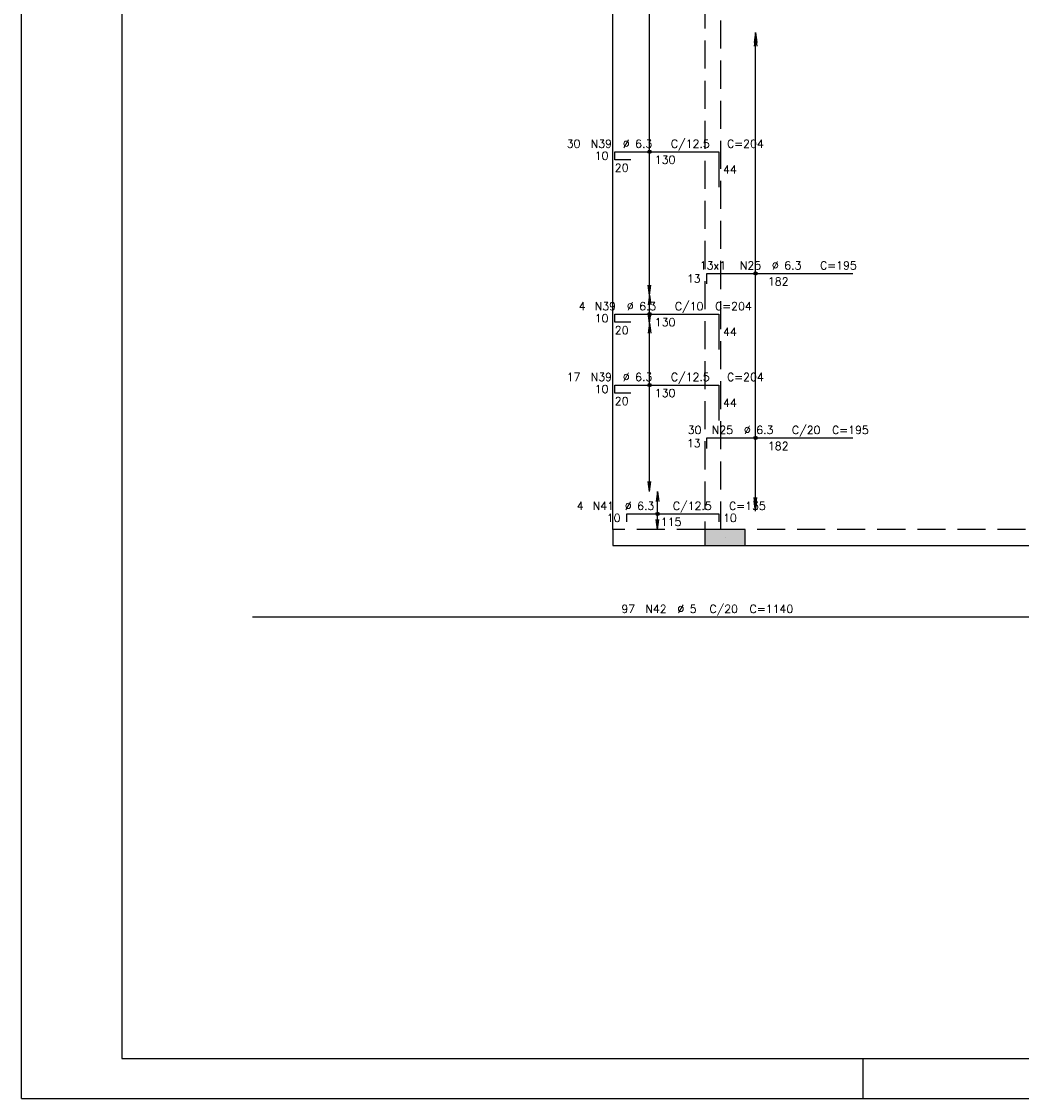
# Model space of a CAD drawing. Extents: x 0 to 119, y 0 to 84.
# Tile 1 of 8: x 0 to 25, y 0 to 27. Entities that reach past the tile are written whole.
import ezdxf

# ---------------------------------------------------------------- set-up
doc = ezdxf.new("R2010")
doc.units = 0
doc.header["$MEASUREMENT"] = 0
doc.linetypes.add('ESTILO_TQS_0001', pattern=[1, 0.7, -0.3])
for name, color, linetype in [('1', 1, 'CONTINUOUS'), ('2', 2, 'CONTINUOUS'), ('6', 6, 'CONTINUOUS'), ('8', 8, 'CONTINUOUS'), ('9', 9, 'CONTINUOUS')]:
    doc.layers.add(name, color=color, linetype=linetype)
doc.styles.get("Standard").update_dxf_attribs({"font": 'ROMANS.SHX'})

msp = doc.modelspace()

# ---------------------------------------------------------------- linework, layer by layer
at = {"layer": '1', "linetype": 'Continuous'}
for p, q in [((0, 0), (0, 84.1)), ((14.75, 14.2), (14.75, 27.4)), ((17.55, 14), (17.55, 14)), ((21, 0), (21, 1)), ((0, 0), (118.9, 0))]:
    msp.add_line(p, q, dxfattribs=at)
for points in [[(14.75, 14.2), (14.75, 13.8)], [(14.75, 13.8), (17.05, 13.8)], [(18.05, 13.8), (29.05, 13.8)]]:
    msp.add_lwpolyline(points, dxfattribs=at)
at = {"layer": '2', "linetype": 'Continuous'}
for p, q in [((15.667, 20.05), (15.667, 27.4)), ((18.313, 26.6), (18.281, 26.352)), ((18.313, 26.51), (18.281, 26.262)), ((18.313, 14.66), (18.313, 26.6)), ((18.313, 26.6), (18.346, 26.352)), ((18.313, 26.6), (18.313, 26.6)), ((18.313, 14.75), (18.313, 26.51)), ((18.313, 26.51), (18.346, 26.262)), ((18.313, 26.51), (18.313, 26.51)), ((15.667, 20.05), (15.634, 20.298)), ((15.667, 20.05), (15.699, 20.298)), ((15.667, 20.05), (15.634, 19.802)), ((15.667, 20.05), (15.667, 20.05)), ((15.667, 19.35), (15.667, 20.05)), ((15.667, 20.05), (15.699, 19.802)), ((15.667, 20.05), (15.667, 20.05)), ((15.667, 19.35), (15.634, 19.598)), ((15.667, 19.35), (15.699, 19.598)), ((15.667, 19.35), (15.634, 19.102)), ((15.667, 19.35), (15.667, 19.35)), ((15.667, 15.15), (15.667, 19.35)), ((15.667, 19.35), (15.699, 19.102)), ((15.667, 19.35), (15.667, 19.35)), ((15.667, 15.15), (15.634, 15.398)), ((15.667, 15.15), (15.699, 15.398)), ((15.667, 15.15), (15.667, 15.15)), ((15.867, 15.15), (15.834, 14.902)), ((15.867, 14.2), (15.867, 15.15)), ((15.867, 15.15), (15.899, 14.902)), ((15.867, 15.15), (15.867, 15.15)), ((18.313, 14.75), (18.281, 14.998)), ((18.313, 14.66), (18.281, 14.908)), ((18.313, 14.75), (18.346, 14.998)), ((18.313, 14.66), (18.346, 14.908)), ((18.313, 14.75), (18.313, 14.75)), ((18.313, 14.66), (18.313, 14.66)), ((15.867, 14.2), (15.834, 14.448)), ((15.867, 14.2), (15.899, 14.448)), ((15.867, 14.2), (15.867, 14.2))]:
    msp.add_line(p, q, dxfattribs=at)
msp.add_lwpolyline([(18.05, 13.8), (18.05, 14.2), (17.05, 14.2), (17.05, 13.8), (18.05, 13.8)], dxfattribs=at)
for centre, radius in [((15.667, 23.627), 0.0416), ((15.667, 23.627), 0.0208), ((18.313, 20.59), 0.0416), ((18.313, 20.59), 0.0208), ((15.667, 19.573), 0.0416), ((15.667, 19.573), 0.0208), ((15.667, 17.805), 0.0416), ((15.667, 17.805), 0.0208), ((18.313, 16.483), 0.0416), ((18.313, 16.483), 0.0208), ((15.867, 14.588), 0.0416), ((15.867, 14.588), 0.0208)]:
    msp.add_circle(centre, radius, dxfattribs=at)
at = {"layer": '6', "linetype": 'Continuous'}
for p, q in [((14.8, 23.427), (14.8, 23.627)), ((14.8, 23.627), (17.4, 23.627)), ((15.2, 23.427), (14.8, 23.427)), ((17.4, 23.627), (17.4, 22.744)), ((17.1, 20.33), (17.1, 20.59)), ((17.1, 20.59), (20.74, 20.59)), ((14.8, 19.372), (14.8, 19.573)), ((14.8, 19.573), (17.4, 19.573)), ((15.2, 19.372), (14.8, 19.372)), ((17.4, 19.573), (17.4, 18.691)), ((14.8, 17.605), (14.8, 17.805)), ((14.8, 17.805), (17.4, 17.805)), ((17.4, 17.805), (17.4, 16.923)), ((15.2, 17.605), (14.8, 17.605)), ((17.1, 16.223), (17.1, 16.483)), ((17.1, 16.483), (20.74, 16.483)), ((15.1, 14.388), (15.1, 14.588)), ((15.1, 14.588), (17.4, 14.588)), ((17.4, 14.588), (17.4, 14.388)), ((5.763, 12.017), (28.563, 12.017))]:
    msp.add_line(p, q, dxfattribs=at)
at = {"layer": '6', "linetype": 'ESTILO_TQS_0001'}
for points in [[(17.05, 27.4), (17.05, 14.2)], [(17.45, 14.2), (17.45, 27.4)], [(17.05, 14.2), (14.75, 14.2)], [(29.05, 14.2), (18.05, 14.2)]]:
    msp.add_lwpolyline(points, dxfattribs=at)
at = {"layer": '8', "linetype": 'Continuous'}
for p, q in [((2.5, 83.1), (2.5, 1)), ((2.5, 1), (117.9, 1))]:
    msp.add_line(p, q, dxfattribs=at)
at = {"layer": '9', "linetype": 'Continuous'}
for points in [[(18.05, 13.8), (18.05, 14.2), (17.05, 14.2)], [(18.05, 13.8), (17.05, 14.2), (17.05, 13.8)], [(18.05, 13.8), (17.05, 13.8), (18.05, 13.8)]]:
    msp.add_solid(points, dxfattribs=at)

# ---------------------------------------------------------------- texts
at = {"layer": '2', "linetype": 'Continuous'}
for s, p in [('30', (13.6, 23.727)), ('N39', (14.2, 23.727)), ('%%c 6.3', (15, 23.727)), ('C/12.5', (16.2, 23.727)), ('C=204', (17.6, 23.727)), ('10', (14.3, 23.427)), ('130', (15.8, 23.326)), ('20', (14.8, 23.127)), ('44', (17.5, 23.085)), ('13x1', (16.92, 20.69)), ('N25', (17.92, 20.69)), ('%%c 6.3', (18.72, 20.69)), ('C=195', (19.92, 20.69)), ('13', (16.6, 20.36)), ('182', (18.62, 20.29)), ('C/10', (16.3, 19.672)), ('4', (13.9, 19.672)), ('N39', (14.3, 19.672)), ('%%c 6.3', (15.1, 19.672)), ('C=204', (17.3, 19.672)), ('10', (14.3, 19.372)), ('130', (15.8, 19.273)), ('20', (14.8, 19.073)), ('44', (17.5, 19.032)), ('17', (13.6, 17.905)), ('N39', (14.2, 17.905)), ('%%c 6.3', (15, 17.905)), ('C/12.5', (16.2, 17.905)), ('C=204', (17.6, 17.905)), ('10', (14.3, 17.605)), ('20', (14.8, 17.305)), ('130', (15.8, 17.505)), ('44', (17.5, 17.264)), ('30', (16.62, 16.583)), ('N25', (17.22, 16.583)), ('%%c 6.3', (18.02, 16.583)), ('C/20', (19.22, 16.583)), ('C=195', (20.22, 16.583)), ('13', (16.6, 16.253)), ('182', (18.62, 16.183)), ('4', (13.85, 14.688)), ('N41', (14.25, 14.688)), ('%%c 6.3', (15.05, 14.688)), ('C/12.5', (16.25, 14.688)), ('C=135', (17.65, 14.688)), ('10', (14.6, 14.388)), ('10', (17.5, 14.388)), ('115', (15.95, 14.288)), ('97', (14.963, 12.117)), ('N42', (15.563, 12.117)), ('%%c 5', (16.363, 12.117)), ('C/20', (17.163, 12.117)), ('C=1140', (18.163, 12.117))]:
    msp.add_text(s, height=0.2, dxfattribs=at).set_placement(p)

doc.saveas('drawing.dxf')
